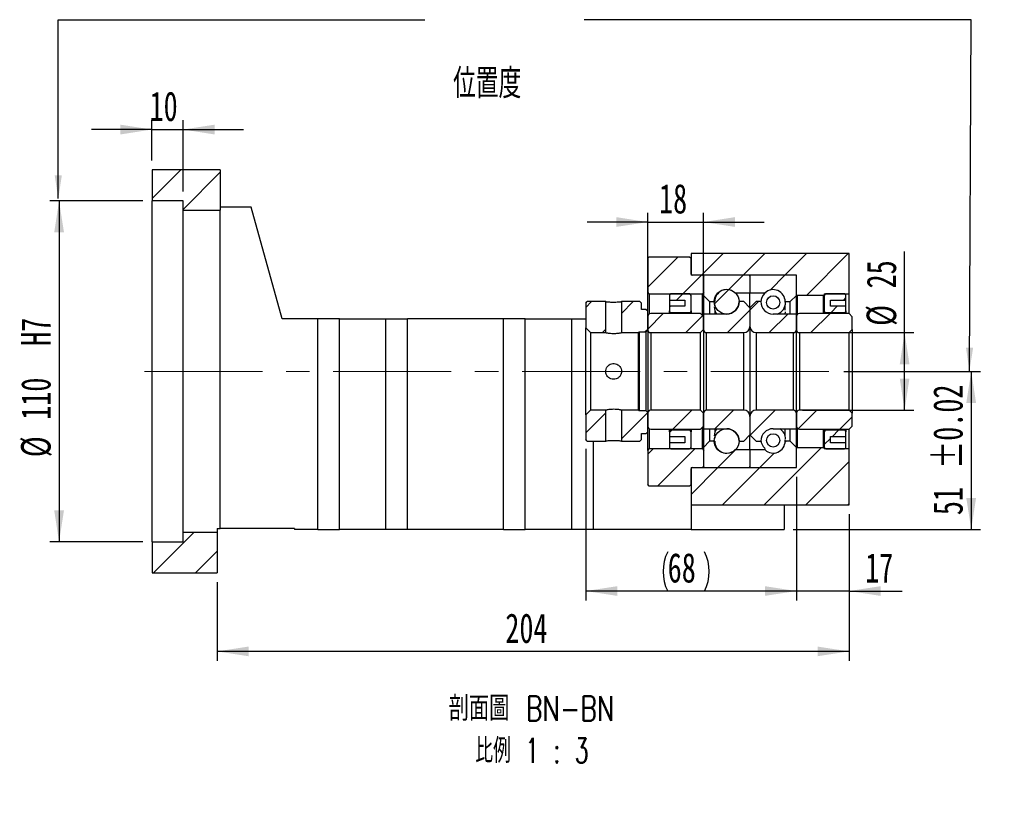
# Model space of a CAD drawing. Header units: millimetres. Extents: x 30 to 286, y 8 to 200.
# Tile 4 of 5: x 180 to 286, y 8 to 92. Entities that reach past the tile are written whole.
import ezdxf

# ---------------------------------------------------------------- set-up
doc = ezdxf.new("R2010")
doc.units = ezdxf.units.MM
doc.linetypes.add('CENTERX2', pattern=[20.32, 12.7, -2.54, 2.54, -2.54])
doc.layers.add('圖層0', color=7, linetype='Continuous')
doc.styles.add('SLDTEXTSTYLE0', font='TXT', dxfattribs={"width": 0.7})
doc.styles.add('SLDTEXTSTYLE4', font='TXT', dxfattribs={"width": 0.7, "bigfont": 'bigfont'})
doc.styles.add('SLDTEXTSTYLE5', font='TXT', dxfattribs={"width": 0.75, "bigfont": 'bigfont'})
doc.styles.add('SLDTEXTSTYLE6', font='TXT', dxfattribs={"width": 0.65625, "bigfont": 'bigfont'})
doc.dimstyles.new('SLDDIMSTYLE3', dxfattribs={"dimtxt": 3.389974, "dimasz": 2.5, "dimexe": 0, "dimexo": 0.0625, "dimgap": 0.847493, "dimtad": 1, "dimlfac": 3, "dimrnd": 1e-09, "dimzin": 12, "dimdsep": 46, "dimtxsty": 'SLDTEXTSTYLE0', "dimsah": 1, "dimcen": 0.09, "dimadec": 0, "dimazin": 3, "dimtfac": 1, "dimtofl": 0, "dimtmove": 0, "dimatfit": 3, "dimfxl": 0, "dimfrac": 2, "dimtolj": 1, "dimtzin": 12, "dimarcsym": 0})
doc.dimstyles.new('SLDDIMSTYLE5', dxfattribs={"dimtxt": 3.389974, "dimasz": 2.5, "dimexe": 0, "dimexo": 0.0625, "dimgap": 0.847493, "dimtad": 1, "dimdec": 1, "dimlfac": 3, "dimrnd": 1e-09, "dimzin": 12, "dimdsep": 46, "dimtxsty": 'SLDTEXTSTYLE0', "dimsah": 1, "dimcen": 0.09, "dimadec": 0, "dimazin": 3, "dimtfac": 1, "dimtdec": 1, "dimtofl": 0, "dimtmove": 0, "dimatfit": 3, "dimfxl": 0, "dimfrac": 2, "dimtolj": 1, "dimtzin": 12, "dimarcsym": 0})
doc.dimstyles.new('SLDDIMSTYLE6', dxfattribs={"dimtxt": 3.389974, "dimasz": 2.5, "dimexe": 0, "dimexo": 0.0625, "dimgap": 0.847493, "dimtad": 1, "dimlfac": 3, "dimrnd": 1e-09, "dimzin": 12, "dimdsep": 46, "dimtxsty": 'SLDTEXTSTYLE0', "dimsah": 1, "dimcen": 0.09, "dimadec": 0, "dimazin": 3, "dimtfac": 1, "dimtmove": 0, "dimatfit": 0, "dimfxl": 0, "dimfrac": 2, "dimtolj": 1, "dimtzin": 12, "dimarcsym": 0})
doc.dimstyles.new('SLDDIMSTYLE7', dxfattribs={"dimtxt": 3.389974, "dimasz": 2.5, "dimexe": 0, "dimexo": 0.0625, "dimgap": 0.847493, "dimtad": 1, "dimlfac": 3, "dimrnd": 1e-09, "dimzin": 12, "dimdsep": 46, "dimtxsty": 'SLDTEXTSTYLE0', "dimsah": 1, "dimcen": 0.09, "dimadec": 0, "dimazin": 3, "dimtol": 1, "dimtp": 0.02, "dimtm": 0.02, "dimtfac": 1, "dimtofl": 0, "dimtmove": 0, "dimatfit": 3, "dimfxl": 0, "dimfrac": 2, "dimtolj": 1, "dimarcsym": 0})

# ---------------------------------------------------------------- blocks, each defined once
blk = doc.blocks.new('_D_12')
at = {"layer": '圖層0', "color": 7}
for p, q in [((193.15, 72.68), (183.15, 72.68)), ((184.15, 72.68), (184.15, 36.01)), ((193.15, 36.01), (183.15, 36.01))]:
    blk.add_line(p, q, dxfattribs=at)
for points in [[(184.15, 72.68), (183.63, 69.29), (184.68, 69.29)], [(184.15, 36.01), (184.68, 39.4), (183.63, 39.4)]]:
    blk.add_solid(points, dxfattribs=at)
at = {"layer": '圖層0', "color": 7, "char_height": 3.175, "attachment_point": 1, "rotation": 90, "style": 'SLDTEXTSTYLE0'}
for s, insert in [('H7', (180.06, 57.09)), ('110', (180.06, 49.14)), ('%%c', (180.06, 45.12))]:
    blk.add_mtext(s, dxfattribs=dict(at, insert=insert))
blk = doc.blocks.new('_D_13')
at = {"layer": '圖層0', "color": 7}
for p, q in [((194.15, 77.01), (194.15, 81.35)), ((197.49, 73.68), (197.49, 81.35)), ((194.15, 80.35), (187.64, 80.35)), ((194.15, 80.35), (197.49, 80.35)), ((197.49, 80.35), (204.01, 80.35))]:
    blk.add_line(p, q, dxfattribs=at)
for points in [[(194.15, 80.35), (190.76, 80.87), (190.76, 79.82)], [(197.49, 80.35), (200.88, 79.82), (200.88, 80.87)]]:
    blk.add_solid(points, dxfattribs=at)
at = {"layer": '圖層0', "color": 7, "insert": (193.89, 84.44), "char_height": 3.175, "attachment_point": 1, "style": 'SLDTEXTSTYLE0'}
blk.add_mtext('10', dxfattribs=at)
blk = doc.blocks.new('_D_14')
at = {"layer": '圖層0', "color": 7}
for p, q in [((268.61, 54.35), (283.3, 54.35)), ((282.3, 54.35), (282.3, 37.35)), ((263.15, 37.35), (283.3, 37.35))]:
    blk.add_line(p, q, dxfattribs=at)
for points in [[(282.3, 54.35), (281.77, 50.96), (282.82, 50.96)], [(282.3, 37.35), (282.82, 40.74), (281.77, 40.74)]]:
    blk.add_solid(points, dxfattribs=at)
at = {"layer": '圖層0', "color": 7, "char_height": 3.175, "attachment_point": 1, "rotation": 90, "style": 'SLDTEXTSTYLE0'}
for s, insert in [('±0.02', (278.2, 43.86)), ('51', (278.2, 38.89))]:
    blk.add_mtext(s, dxfattribs=dict(at, insert=insert))
blk = doc.blocks.new('_D_15')
at = {"layer": '圖層0', "color": 7}
for p, q in [((263.49, 43.01), (263.49, 29.73)), ((269.15, 39.01), (269.15, 29.73)), ((263.49, 30.73), (256.97, 30.73)), ((269.15, 30.73), (263.49, 30.73)), ((269.15, 30.73), (274.86, 30.73))]:
    blk.add_line(p, q, dxfattribs=at)
for points in [[(263.49, 30.73), (260.1, 31.25), (260.1, 30.21)], [(269.15, 30.73), (272.54, 30.21), (272.54, 31.25)]]:
    blk.add_solid(points, dxfattribs=at)
at = {"layer": '圖層0', "color": 7, "insert": (270.89, 34.82), "char_height": 3.175, "attachment_point": 1, "style": 'SLDTEXTSTYLE0'}
blk.add_mtext('17', dxfattribs=at)
blk = doc.blocks.new('_D_16')
at = {"layer": '圖層0', "color": 7}
for p, q in [((269.15, 39.01), (269.15, 23.24)), ((201.15, 31.68), (201.15, 23.24)), ((269.15, 24.24), (201.15, 24.24))]:
    blk.add_line(p, q, dxfattribs=at)
for points in [[(201.15, 24.24), (204.54, 23.72), (204.54, 24.76)], [(269.15, 24.24), (265.76, 24.76), (265.76, 23.72)]]:
    blk.add_solid(points, dxfattribs=at)
at = {"layer": '圖層0', "color": 7, "insert": (232.17, 28.33), "char_height": 3.175, "attachment_point": 1, "style": 'SLDTEXTSTYLE0'}
blk.add_mtext('204', dxfattribs=at)
blk = doc.blocks.new('_D_17')
at = {"layer": '圖層0', "color": 7}
for p, q in [((247.49, 61.23), (247.49, 71.4)), ((253.49, 61.23), (253.49, 71.4)), ((247.49, 70.4), (240.97, 70.4)), ((247.49, 70.4), (253.49, 70.4)), ((253.49, 70.4), (260.01, 70.4))]:
    blk.add_line(p, q, dxfattribs=at)
for points in [[(247.49, 70.4), (244.1, 70.93), (244.1, 69.88)], [(253.49, 70.4), (256.88, 69.88), (256.88, 70.93)]]:
    blk.add_solid(points, dxfattribs=at)
at = {"layer": '圖層0', "color": 7, "insert": (248.71, 74.5), "char_height": 3.175, "attachment_point": 1, "style": 'SLDTEXTSTYLE0'}
blk.add_mtext('18', dxfattribs=at)
blk = doc.blocks.new('_D_18')
at = {"layer": '圖層0', "color": 7}
for p, q in [((275.13, 58.51), (275.13, 67.24)), ((264.15, 58.51), (276.13, 58.51)), ((275.13, 50.18), (275.13, 58.51)), ((264.15, 50.18), (276.13, 50.18))]:
    blk.add_line(p, q, dxfattribs=at)
for points in [[(275.13, 58.51), (274.61, 55.12), (275.65, 55.12)], [(275.13, 50.18), (275.65, 53.57), (274.61, 53.57)]]:
    blk.add_solid(points, dxfattribs=at)
at = {"layer": '圖層0', "color": 7, "char_height": 3.175, "attachment_point": 1, "rotation": 90, "style": 'SLDTEXTSTYLE0'}
for s, insert in [('25', (271.04, 63.26)), ('%%c', (271.04, 59.24))]:
    blk.add_mtext(s, dxfattribs=dict(at, insert=insert))
blk = doc.blocks.new('_D_19')
at = {"layer": '圖層0', "color": 7}
for p, q in [((240.82, 46.01), (240.82, 29.73)), ((263.49, 43.01), (263.49, 29.73)), ((263.49, 30.73), (240.82, 30.73))]:
    blk.add_line(p, q, dxfattribs=at)
for centre, start, end in [((253.87, 32.84), 153.4349, 206.5651), ((249.38, 32.84), 333.4349, 26.5651)]:
    blk.add_arc(centre, 4.73, start, end, dxfattribs=at)
for points in [[(240.82, 30.73), (244.21, 30.21), (244.21, 31.25)], [(263.49, 30.73), (260.1, 31.25), (260.1, 30.21)]]:
    blk.add_solid(points, dxfattribs=at)
at = {"layer": '圖層0', "color": 7, "insert": (249.64, 34.82), "char_height": 3.175, "attachment_point": 1, "style": 'SLDTEXTSTYLE0'}
blk.add_mtext('68', dxfattribs=at)
blk = doc.blocks.new('SW_NOTE_4')
at = {"layer": '圖層0', "color": 0, "char_height": 2.6458, "attachment_point": 2}
for s, insert, style in [('\\M+19655\\M+196CA\\M+19AA4 BN-BN', (10.83, 3.41), 'SLDTEXTSTYLE5'), ('\\M+194E4\\M+197E1 1 : 3', (10.88, -1.12), 'SLDTEXTSTYLE6')]:
    blk.add_mtext(s, dxfattribs=dict(at, insert=insert, style=style))

msp = doc.modelspace()

# ---------------------------------------------------------------- hatches: boundary and pattern name
at = {"linetype": 'Continuous', "lineweight": 18}
h = msp.add_hatch(dxfattribs=at)
h.set_pattern_fill('ANSI31', style=0)
edge = h.paths.add_edge_path(flags=0)
edge.add_line((258.3877, 64.6787), (253.5877, 64.6787))
edge.add_arc((253.5877, 64.5787), 0.1, 90, 180)
edge.add_line((253.4877, 64.5787), (253.4877, 62.512))
edge.add_line((253.4877, 62.512), (254.1544, 61.8454))
edge.add_line((254.1544, 61.8454), (254.6961, 61.8454))
edge.add_arc((255.9877, 61.8454), 1.2917, 47.348118, 180, ccw=False)
edge.add_line((256.8629, 62.7954), (258.4877, 62.7954))
edge.add_line((258.4877, 62.7954), (258.4877, 64.5787))
edge.add_arc((258.3877, 64.5787), 0.1, 0, 90)
h = msp.add_hatch(dxfattribs=at)
h.set_pattern_fill('ANSI31', style=0)
edge = h.paths.add_edge_path(flags=0)
edge.add_line((263.4877, 62.512), (263.4877, 64.5787))
edge.add_arc((263.3877, 64.5787), 0.1, 0, 90)
edge.add_line((263.3877, 64.6787), (258.5877, 64.6787))
edge.add_arc((258.5877, 64.5787), 0.1, 90, 180)
edge.add_line((258.4877, 64.5787), (258.4877, 62.7954))
edge.add_line((258.4877, 62.7954), (260.1126, 62.7954))
edge.add_arc((260.9877, 61.8454), 1.2917, 0, 132.651882, ccw=False)
edge.add_line((262.2794, 61.8454), (262.8211, 61.8454))
edge.add_line((262.8211, 61.8454), (263.4877, 62.512))
h = msp.add_hatch(dxfattribs=at)
h.set_pattern_fill('ANSI31', style=0)
edge = h.paths.add_edge_path(flags=0)
edge.add_arc((255.9877, 61.8453), 1.3329, 0, 360)
h = msp.add_hatch(dxfattribs=at)
h.set_pattern_fill('ANSI31', style=0)
h.paths.add_polyline_path([(240.9877, 61.8454), (240.8211, 61.6787), (240.8211, 59.0121), (241.3211, 58.5121), (242.9711, 58.5121), (242.9711, 61.8454)], flags=0)
h = msp.add_hatch(dxfattribs=at)
h.set_pattern_fill('ANSI31', style=0)
h.paths.add_polyline_path([(247.4877, 60.8454), (247.3211, 61.0121), (246.8211, 61.0121), (246.8211, 61.6787), (246.6544, 61.8454), (244.6711, 61.8454), (244.6711, 58.5121), (246.4877, 58.5121), (246.5711, 58.5954), (247.3211, 58.5954), (247.4877, 58.7621)], flags=0)
h = msp.add_hatch(dxfattribs=at)
h.set_pattern_fill('ANSI31', style=0)
edge = h.paths.add_edge_path(flags=0)
edge.add_line((258.4877, 59.1787), (258.4877, 61.1787))
edge.add_line((258.4877, 61.1787), (257.8211, 61.8454))
edge.add_line((257.8211, 61.8454), (257.3211, 61.8454))
edge.add_arc((255.9877, 61.8454), 1.3333, 270, 360, ccw=False)
edge.add_line((255.9877, 60.5121), (253.4877, 60.5121))
edge.add_line((253.4877, 60.5121), (253.4877, 58.8454))
edge.add_arc((253.8211, 58.8454), 0.3333, 180, 270)
edge.add_line((253.8211, 58.5121), (257.8211, 58.5121))
edge.add_arc((257.8211, 59.1787), 0.6667, 270, 360)
h = msp.add_hatch(dxfattribs=at)
h.set_pattern_fill('ANSI31', style=0)
edge = h.paths.add_edge_path(flags=0)
edge.add_line((259.6544, 61.8454), (259.1544, 61.8454))
edge.add_line((259.1544, 61.8454), (258.4877, 61.1787))
edge.add_line((258.4877, 61.1787), (258.4877, 59.1787))
edge.add_arc((259.1544, 59.1787), 0.6667, 180, 270)
edge.add_line((259.1544, 58.5121), (263.1544, 58.5121))
edge.add_arc((263.1544, 58.8454), 0.3333, 270, 360)
edge.add_line((263.4877, 58.8454), (263.4877, 60.5121))
edge.add_line((263.4877, 60.5121), (260.9877, 60.5121))
edge.add_arc((260.9877, 61.8454), 1.3333, 180, 270, ccw=False)
h = msp.add_hatch(dxfattribs=at)
h.set_pattern_fill('ANSI31', style=0)
edge = h.paths.add_edge_path(flags=0)
edge.add_arc((260.9877, 61.7606), 0.7165, 0, 360)
h = msp.add_hatch(dxfattribs=at)
h.set_pattern_fill('ANSI31', style=0)
edge = h.paths.add_edge_path(flags=0)
edge.add_line((269.1544, 58.5121), (269.4877, 58.8454))
edge.add_line((269.4877, 58.8454), (269.4877, 60.2287))
edge.add_line((269.4877, 60.2287), (269.1544, 60.5621))
edge.add_line((269.1544, 60.5621), (263.8211, 60.5621))
edge.add_arc((263.8211, 60.2287), 0.3333, 90, 180)
edge.add_line((263.4877, 60.2287), (263.4877, 58.8454))
edge.add_arc((263.8211, 58.8454), 0.3333, 180, 270)
edge.add_line((263.8211, 58.5121), (269.1544, 58.5121))
h = msp.add_hatch(dxfattribs=at)
h.set_pattern_fill('ANSI31', style=0)
h.paths.add_polyline_path([(240.8211, 47.0121), (240.9877, 46.8454), (242.9711, 46.8454), (242.9711, 50.1787), (241.3211, 50.1787), (240.8211, 49.6787)], flags=0)
h = msp.add_hatch(dxfattribs=at)
h.set_pattern_fill('ANSI31', style=0)
h.paths.add_polyline_path([(246.6544, 46.8454), (246.8211, 47.0121), (246.8211, 47.6787), (247.3211, 47.6787), (247.4877, 47.8454), (247.4877, 49.9287), (247.3211, 50.0954), (246.5711, 50.0954), (246.4877, 50.1787), (244.6711, 50.1787), (244.6711, 46.8454)], flags=0)
h = msp.add_hatch(dxfattribs=at)
h.set_pattern_fill('ANSI31', style=0)
edge = h.paths.add_edge_path(flags=0)
edge.add_line((257.3211, 46.8454), (257.8211, 46.8454))
edge.add_line((257.8211, 46.8454), (258.4877, 47.5121))
edge.add_line((258.4877, 47.5121), (258.4877, 49.5121))
edge.add_arc((257.8211, 49.5121), 0.6667, 360, 450)
edge.add_line((257.8211, 50.1787), (253.8211, 50.1787))
edge.add_arc((253.8211, 49.8454), 0.3333, 90, 180)
edge.add_line((253.4877, 49.8454), (253.4877, 48.1787))
edge.add_line((253.4877, 48.1787), (255.9877, 48.1787))
edge.add_arc((255.9877, 46.8454), 1.3333, 0, 90, ccw=False)
h = msp.add_hatch(dxfattribs=at)
h.set_pattern_fill('ANSI31', style=0)
edge = h.paths.add_edge_path(flags=0)
edge.add_line((258.4877, 49.5121), (258.4877, 47.5121))
edge.add_line((258.4877, 47.5121), (259.1544, 46.8454))
edge.add_line((259.1544, 46.8454), (259.6544, 46.8454))
edge.add_arc((260.9877, 46.8454), 1.3333, 90, 180, ccw=False)
edge.add_line((260.9877, 48.1787), (263.4877, 48.1787))
edge.add_line((263.4877, 48.1787), (263.4877, 49.8454))
edge.add_arc((263.1544, 49.8454), 0.3333, 0, 90)
edge.add_line((263.1544, 50.1787), (259.1544, 50.1787))
edge.add_arc((259.1544, 49.5121), 0.6667, 90, 180)
h = msp.add_hatch(dxfattribs=at)
h.set_pattern_fill('ANSI31', style=0)
edge = h.paths.add_edge_path(flags=0)
edge.add_line((269.4877, 49.8454), (269.1544, 50.1787))
edge.add_line((269.1544, 50.1787), (263.8211, 50.1787))
edge.add_arc((263.8211, 49.8454), 0.3333, 90, 180)
edge.add_line((263.4877, 49.8454), (263.4877, 48.4621))
edge.add_arc((263.8211, 48.462), 0.3333, 180, 270)
edge.add_line((263.8211, 48.1287), (269.1544, 48.1287))
edge.add_line((269.1544, 48.1287), (269.4877, 48.462))
edge.add_line((269.4877, 48.462), (269.4877, 49.8454))
h = msp.add_hatch(dxfattribs=at)
h.set_pattern_fill('ANSI31', style=0)
edge = h.paths.add_edge_path(flags=0)
edge.add_arc((255.9877, 46.8455), 1.3329, 0, 360)
h = msp.add_hatch(dxfattribs=at)
h.set_pattern_fill('ANSI31', style=0)
edge = h.paths.add_edge_path(flags=0)
edge.add_line((253.4877, 46.1787), (253.4877, 44.1121))
edge.add_arc((253.5877, 44.1121), 0.1, 180, 270)
edge.add_line((253.5877, 44.0121), (258.3877, 44.0121))
edge.add_arc((258.3877, 44.1121), 0.1, 270, 360)
edge.add_line((258.4877, 44.1121), (258.4877, 45.8954))
edge.add_line((258.4877, 45.8954), (256.8629, 45.8954))
edge.add_arc((255.9877, 46.8454), 1.2917, 180, 312.651882, ccw=False)
edge.add_line((254.6961, 46.8454), (254.1544, 46.8454))
edge.add_line((254.1544, 46.8454), (253.4877, 46.1787))
h = msp.add_hatch(dxfattribs=at)
h.set_pattern_fill('ANSI31', style=0)
edge = h.paths.add_edge_path(flags=0)
edge.add_line((258.5877, 44.0121), (263.3877, 44.0121))
edge.add_arc((263.3877, 44.1121), 0.1, 270, 360)
edge.add_line((263.4877, 44.1121), (263.4877, 46.1787))
edge.add_line((263.4877, 46.1787), (262.8211, 46.8454))
edge.add_line((262.8211, 46.8454), (262.2794, 46.8454))
edge.add_arc((260.9877, 46.8454), 1.2917, 227.348118, 360, ccw=False)
edge.add_line((260.1126, 45.8954), (258.4877, 45.8954))
edge.add_line((258.4877, 45.8954), (258.4877, 44.1121))
edge.add_arc((258.5877, 44.1121), 0.1, 180, 270)
h = msp.add_hatch(dxfattribs=at)
h.set_pattern_fill('ANSI31', style=0)
edge = h.paths.add_edge_path(flags=0)
edge.add_arc((260.9877, 46.9302), 0.7165, 0, 360)
at = {"layer": '圖層0', "linetype": 'Continuous', "lineweight": 18}
h = msp.add_hatch(dxfattribs=at)
h.set_pattern_fill('ANSI31', color=256, style=0)
h.paths.add_polyline_path([(201.4877, 71.6787), (201.4877, 76.012), (194.1544, 76.012), (194.1544, 72.6787), (197.4877, 72.6787), (197.4877, 71.6787)], flags=0)
h = msp.add_hatch(dxfattribs=at)
h.set_pattern_fill('ANSI31', color=256, style=0)
h.paths.add_polyline_path([(263.4877, 64.6787), (263.4877, 62.5787), (263.5544, 62.512), (266.4211, 62.512), (266.4877, 62.5787), (266.4877, 62.6787), (269.1544, 62.6787), (269.1544, 67.012), (252.1544, 67.012), (252.1544, 64.6787)], flags=0)
h = msp.add_hatch(dxfattribs=at)
h.set_pattern_fill('ANSI31', color=256, style=0)
edge = h.paths.add_edge_path(flags=0)
edge.add_line((247.4877, 62.8454), (247.6544, 62.6787))
edge.add_line((247.6544, 62.6787), (253.3711, 62.6787))
edge.add_line((253.3711, 62.6787), (253.5377, 62.8454))
edge.add_line((253.5377, 62.8454), (253.5377, 64.5121))
edge.add_line((253.5377, 64.5121), (253.3711, 64.6787))
edge.add_line((253.3711, 64.6787), (252.2877, 64.6787))
edge.add_arc((252.2877, 64.812), 0.1333, 180, 270, ccw=False)
edge.add_line((252.1544, 64.812), (252.1544, 66.5121))
edge.add_line((252.1544, 66.5121), (251.9877, 66.6787))
edge.add_line((251.9877, 66.6787), (247.6544, 66.6787))
edge.add_line((247.6544, 66.6787), (247.4877, 66.5121))
edge.add_line((247.4877, 66.5121), (247.4877, 62.8454))
h = msp.add_hatch(dxfattribs=at)
h.set_pattern_fill('ANSI31', color=256, style=0)
edge = h.paths.add_edge_path(flags=0)
edge.add_line((251.4877, 62.0121), (251.4877, 61.3454))
edge.add_line((251.4877, 61.3454), (249.8211, 61.3454))
edge.add_line((249.8211, 61.3454), (249.8211, 60.8454))
edge.add_arc((249.9877, 60.8454), 0.1667, 180, 270)
edge.add_line((249.9877, 60.6787), (251.9877, 60.6787))
edge.add_arc((251.9877, 60.8454), 0.1667, 270, 360)
edge.add_line((252.1544, 60.8454), (252.1544, 62.512))
edge.add_arc((251.9877, 62.512), 0.1667, 0, 90)
edge.add_line((251.9877, 62.6787), (249.9877, 62.6787))
edge.add_arc((249.9877, 62.512), 0.1667, 90, 180)
edge.add_line((249.8211, 62.512), (249.8211, 62.0121))
edge.add_line((249.8211, 62.0121), (251.4877, 62.0121))
h = msp.add_hatch(dxfattribs=at)
h.set_pattern_fill('ANSI31', color=256, style=0)
edge = h.paths.add_edge_path(flags=0)
edge.add_line((268.8211, 60.8454), (268.8211, 61.3454))
edge.add_line((268.8211, 61.3454), (267.1544, 61.3454))
edge.add_line((267.1544, 61.3454), (267.1544, 62.0121))
edge.add_line((267.1544, 62.0121), (268.8211, 62.0121))
edge.add_line((268.8211, 62.0121), (268.8211, 62.512))
edge.add_arc((268.6544, 62.512), 0.1667, 0, 90)
edge.add_line((268.6544, 62.6787), (266.6544, 62.6787))
edge.add_arc((266.6544, 62.512), 0.1667, 90, 180)
edge.add_line((266.4877, 62.512), (266.4877, 60.8454))
edge.add_arc((266.6544, 60.8454), 0.1667, 180, 270)
edge.add_line((266.6544, 60.6787), (268.6544, 60.6787))
edge.add_arc((268.6544, 60.8454), 0.1667, 270, 360)
h = msp.add_hatch(dxfattribs=at)
h.set_pattern_fill('ANSI31', color=256, style=0)
edge = h.paths.add_edge_path(flags=0)
edge.add_line((253.1544, 58.5121), (253.4877, 58.8454))
edge.add_line((253.4877, 58.8454), (253.4877, 60.2287))
edge.add_line((253.4877, 60.2287), (253.1544, 60.5621))
edge.add_line((253.1544, 60.5621), (247.8211, 60.5621))
edge.add_arc((247.8211, 60.2287), 0.3333, 90, 180)
edge.add_line((247.4877, 60.2287), (247.4877, 58.8454))
edge.add_arc((247.8211, 58.8454), 0.3333, 180, 270)
edge.add_line((247.8211, 58.5121), (253.1544, 58.5121))
h = msp.add_hatch(dxfattribs=at)
h.set_pattern_fill('ANSI31', color=256, style=0)
edge = h.paths.add_edge_path(flags=0)
edge.add_line((253.4877, 49.8454), (253.1544, 50.1787))
edge.add_line((253.1544, 50.1787), (247.8211, 50.1787))
edge.add_arc((247.8211, 49.8454), 0.3333, 90, 180)
edge.add_line((247.4877, 49.8454), (247.4877, 48.462))
edge.add_arc((247.8211, 48.462), 0.3333, 180, 270)
edge.add_line((247.8211, 48.1287), (253.1544, 48.1287))
edge.add_line((253.1544, 48.1287), (253.4877, 48.462))
edge.add_line((253.4877, 48.462), (253.4877, 49.8454))
h = msp.add_hatch(dxfattribs=at)
h.set_pattern_fill('ANSI31', color=256, style=0)
edge = h.paths.add_edge_path(flags=0)
edge.add_line((249.8211, 47.8454), (249.8211, 47.3454))
edge.add_line((249.8211, 47.3454), (251.4877, 47.3454))
edge.add_line((251.4877, 47.3454), (251.4877, 46.6787))
edge.add_line((251.4877, 46.6787), (249.8211, 46.6787))
edge.add_line((249.8211, 46.6787), (249.8211, 46.1787))
edge.add_arc((249.9877, 46.1787), 0.1667, 180, 270)
edge.add_line((249.9877, 46.0121), (251.9877, 46.0121))
edge.add_arc((251.9877, 46.1787), 0.1667, 270, 360)
edge.add_line((252.1544, 46.1787), (252.1544, 47.8454))
edge.add_arc((251.9877, 47.8454), 0.1667, 360, 450)
edge.add_line((251.9877, 48.0121), (249.9877, 48.0121))
edge.add_arc((249.9877, 47.8454), 0.1667, 90, 180)
h = msp.add_hatch(dxfattribs=at)
h.set_pattern_fill('ANSI31', color=256, style=0)
edge = h.paths.add_edge_path(flags=0)
edge.add_line((267.1544, 46.6787), (267.1544, 47.3454))
edge.add_line((267.1544, 47.3454), (268.8211, 47.3454))
edge.add_line((268.8211, 47.3454), (268.8211, 47.8454))
edge.add_arc((268.6544, 47.8454), 0.1667, 0, 90)
edge.add_line((268.6544, 48.0121), (266.6544, 48.0121))
edge.add_arc((266.6544, 47.8454), 0.1667, 90, 180)
edge.add_line((266.4877, 47.8454), (266.4877, 46.1787))
edge.add_arc((266.6544, 46.1787), 0.1667, 180, 270)
edge.add_line((266.6544, 46.0121), (268.6544, 46.0121))
edge.add_arc((268.6544, 46.1787), 0.1667, 270, 360)
edge.add_line((268.8211, 46.1787), (268.8211, 46.6787))
edge.add_line((268.8211, 46.6787), (267.1544, 46.6787))
h = msp.add_hatch(dxfattribs=at)
h.set_pattern_fill('ANSI31', color=256, style=0)
edge = h.paths.add_edge_path(flags=0)
edge.add_line((247.6544, 46.0121), (247.4877, 45.8454))
edge.add_line((247.4877, 45.8454), (247.4877, 42.1787))
edge.add_line((247.4877, 42.1787), (247.6544, 42.0121))
edge.add_line((247.6544, 42.0121), (251.9877, 42.0121))
edge.add_line((251.9877, 42.0121), (252.1544, 42.1787))
edge.add_line((252.1544, 42.1787), (252.1544, 43.8787))
edge.add_arc((252.2877, 43.8787), 0.1333, 90, 180, ccw=False)
edge.add_line((252.2877, 44.0121), (253.3711, 44.0121))
edge.add_line((253.3711, 44.0121), (253.5377, 44.1787))
edge.add_line((253.5377, 44.1787), (253.5377, 45.8454))
edge.add_line((253.5377, 45.8454), (253.3711, 46.0121))
edge.add_line((253.3711, 46.0121), (247.6544, 46.0121))
h = msp.add_hatch(dxfattribs=at)
h.set_pattern_fill('ANSI31', color=256, style=0)
h.paths.add_polyline_path([(263.4877, 46.112), (263.4877, 44.0121), (252.1544, 44.0121), (252.1544, 40.012), (269.1544, 40.012), (269.1544, 46.0121), (266.4877, 46.0121), (266.4877, 46.112), (266.4211, 46.1787), (263.5544, 46.1787)], flags=0)
h = msp.add_hatch(dxfattribs=at)
h.set_pattern_fill('ANSI31', color=256, style=0)
h.paths.add_polyline_path([(201.1544, 32.6787), (201.1544, 37.012), (197.4877, 37.012), (197.4877, 36.0121), (194.1544, 36.0121), (194.1544, 32.6787)], flags=0)

# ---------------------------------------------------------------- linework, layer by layer
at = {"color": 7, "linetype": 'Continuous', "lineweight": 25}
for p, q in [((194.1544, 76.012), (194.1544, 72.6787)), ((201.4877, 76.012), (194.1544, 76.012)), ((201.4877, 76.012), (201.4877, 71.6787)), ((197.4877, 72.6787), (194.1544, 72.6787)), ((194.1544, 36.0121), (194.1544, 72.6787)), ((197.4877, 71.6787), (197.4877, 72.6787)), ((197.4877, 71.6787), (201.4877, 71.6787)), ((197.4877, 37.012), (197.4877, 71.6787)), ((204.8211, 72.012), (201.4877, 72.012)), ((201.4877, 37.4454), (201.4877, 71.6787)), ((208.1544, 60.0121), (204.8211, 72.012)), ((252.1544, 67.012), (252.1544, 64.6787)), ((269.1544, 67.012), (252.1544, 67.012)), ((269.1544, 62.6787), (269.1544, 67.012)), ((247.4877, 66.5121), (247.6544, 66.6787)), ((247.4877, 66.5121), (247.4877, 62.8454)), ((247.6544, 66.6787), (251.9877, 66.6787)), ((251.9877, 66.6787), (252.1544, 66.5121)), ((252.1544, 64.812), (252.1544, 66.5121)), ((263.4877, 64.6787), (252.1544, 64.6787)), ((253.3711, 64.6787), (252.2877, 64.6787)), ((253.3711, 64.6787), (253.5377, 64.5121)), ((258.3877, 64.6787), (253.5877, 64.6787)), ((263.3877, 64.6787), (258.5877, 64.6787)), ((263.4877, 62.5787), (263.4877, 64.6787)), ((253.4877, 64.5787), (253.4877, 62.512)), ((253.5377, 62.8454), (253.5377, 64.5121)), ((258.4877, 64.5787), (258.4877, 62.7954)), ((263.4877, 62.512), (263.4877, 64.5787)), ((247.6544, 62.6787), (247.4877, 62.8454)), ((247.4877, 60.8454), (247.4877, 62.8454)), ((247.6544, 62.6787), (253.3711, 62.6787)), ((247.6544, 62.6787), (247.6544, 60.5174)), ((249.8211, 62.512), (249.8211, 62.0121)), ((251.9877, 62.6787), (249.9877, 62.6787)), ((252.1544, 60.8454), (252.1544, 62.512)), ((253.5377, 62.8454), (253.3711, 62.6787)), ((253.3711, 60.3454), (253.3711, 62.6787)), ((253.4877, 62.512), (254.1544, 61.8454)), ((253.4877, 62.512), (253.4877, 60.5121)), ((256.8629, 62.7954), (258.4877, 62.7954)), ((258.4877, 62.7954), (260.1126, 62.7954)), ((258.4877, 61.1787), (258.4877, 62.7954)), ((260.1126, 62.7453), (260.1126, 62.7954)), ((262.8211, 61.8454), (263.4877, 62.512)), ((263.5544, 62.512), (263.4877, 62.5787)), ((263.4877, 60.5121), (263.4877, 62.512)), ((266.4211, 62.512), (263.5544, 62.512)), ((263.5544, 62.512), (263.5544, 60.4287)), ((266.4877, 62.5787), (266.4211, 62.512)), ((266.4211, 60.5621), (266.4211, 62.512)), ((266.4877, 62.6787), (269.1544, 62.6787)), ((266.4877, 62.6787), (266.4877, 62.5787)), ((266.4877, 62.5787), (266.4877, 62.512)), ((266.4877, 62.512), (266.4877, 60.8454)), ((268.6544, 62.6787), (266.6544, 62.6787)), ((268.8211, 62.0121), (268.8211, 62.512)), ((269.1544, 60.5621), (269.1544, 62.6787)), ((240.8211, 61.6787), (240.9877, 61.8454)), ((240.8211, 61.6787), (240.8211, 59.0121)), ((242.9711, 61.8454), (240.9877, 61.8454)), ((242.9711, 58.5121), (242.9711, 61.8454)), ((244.6711, 61.8454), (244.6711, 58.5121)), ((246.6544, 61.8454), (244.6711, 61.8454)), ((246.6544, 61.8454), (246.8211, 61.6787)), ((246.8211, 61.0121), (246.8211, 61.6787)), ((249.8211, 62.0121), (251.4877, 62.0121)), ((249.8211, 62.0121), (249.8211, 61.3454)), ((251.4877, 62.0121), (251.4877, 61.3454)), ((254.1544, 61.8454), (254.1544, 60.5121)), ((254.1544, 61.8454), (254.6961, 61.8454)), ((254.6961, 61.5164), (254.6961, 61.406)), ((257.8211, 61.8454), (257.3211, 61.8454)), ((258.4877, 61.1787), (257.8211, 61.8454)), ((259.1544, 61.8454), (258.4877, 61.1787)), ((259.6544, 61.8454), (259.1544, 61.8454)), ((262.2794, 61.803), (262.2794, 61.8454)), ((262.2794, 61.8454), (262.8211, 61.8454)), ((262.8211, 60.5121), (262.8211, 61.8454)), ((267.1544, 62.0121), (268.8211, 62.0121)), ((267.1544, 61.3454), (267.1544, 62.0121)), ((268.8211, 61.3454), (268.8211, 62.0121)), ((247.3211, 61.0121), (246.8211, 61.0121)), ((247.3211, 61.0121), (247.4877, 60.8454)), ((247.4877, 58.7621), (247.4877, 60.8454)), ((253.1544, 60.5621), (247.8211, 60.5621)), ((251.4877, 61.3454), (249.8211, 61.3454)), ((249.8211, 61.3454), (249.8211, 60.8454)), ((249.8211, 60.5621), (249.8211, 60.8454)), ((249.9877, 60.6787), (251.9877, 60.6787)), ((252.1544, 60.8454), (252.1544, 60.5621)), ((253.1544, 60.5621), (253.4877, 60.2287)), ((255.9877, 60.5121), (253.4877, 60.5121)), ((253.4877, 60.5121), (253.4877, 58.8454)), ((254.6961, 60.957), (254.6961, 60.5121)), ((258.4877, 61.1787), (258.4877, 59.1787)), ((263.4877, 60.5121), (260.9877, 60.5121)), ((262.2794, 60.9305), (262.2794, 61.4299)), ((262.2967, 60.5121), (262.3211, 60.7658)), ((263.4877, 58.8454), (263.4877, 60.5121)), ((269.1544, 60.5621), (263.8211, 60.5621)), ((266.4877, 60.5621), (266.4877, 60.8454)), ((266.6544, 60.6787), (268.6544, 60.6787)), ((268.8211, 61.3454), (267.1544, 61.3454)), ((268.8211, 60.8454), (268.8211, 61.3454)), ((268.8211, 60.8454), (268.8211, 60.5621)), ((269.1544, 60.5621), (269.4877, 60.2287)), ((211.9877, 60.0121), (208.1544, 60.0121)), ((211.9877, 37.3454), (211.9877, 60.0121)), ((214.3211, 60.0121), (211.9877, 60.0121)), ((214.3211, 37.3454), (214.3211, 60.0121)), ((214.3211, 60.0121), (219.3211, 60.0121)), ((219.3211, 37.3454), (219.3211, 60.0121)), ((219.3211, 60.0121), (221.6544, 60.0121)), ((221.6544, 37.3454), (221.6544, 60.0121)), ((231.9877, 60.0121), (221.6544, 60.0121)), ((231.9877, 37.3454), (231.9877, 60.0121)), ((234.3211, 60.0121), (231.9877, 60.0121)), ((234.3211, 37.3454), (234.3211, 60.0121)), ((234.3211, 60.0121), (239.3211, 60.0121)), ((239.3211, 37.3454), (239.3211, 60.0121)), ((239.3211, 60.0121), (240.8211, 60.0121)), ((247.4877, 60.2287), (247.4877, 58.8454)), ((253.4877, 58.8454), (253.4877, 60.2287)), ((263.4877, 60.2287), (263.4877, 58.8454)), ((269.4877, 58.8454), (269.4877, 60.2287)), ((241.3211, 58.5121), (240.8211, 59.0121)), ((240.8211, 49.6787), (240.8211, 59.0121)), ((241.3211, 58.5121), (241.3211, 50.1787)), ((241.3211, 58.5121), (242.9711, 58.5121)), ((244.6711, 58.5121), (246.4877, 58.5121)), ((246.5711, 58.5954), (246.4877, 58.5121)), ((246.4877, 50.1787), (246.4877, 58.5121)), ((246.5711, 58.5954), (247.3211, 58.5954)), ((246.5711, 58.5954), (246.5711, 50.0954)), ((247.4877, 58.7621), (247.3211, 58.5954)), ((247.3211, 50.0954), (247.3211, 58.5954)), ((247.4877, 58.7621), (247.4877, 49.9287)), ((247.8211, 58.5121), (247.8211, 50.1787)), ((247.8211, 58.5121), (253.1544, 58.5121)), ((253.4877, 58.8454), (253.1544, 58.5121)), ((253.1544, 50.1787), (253.1544, 58.5121)), ((253.4877, 58.8454), (253.4877, 49.8454)), ((253.8211, 50.1787), (253.8211, 58.5121)), ((253.8211, 58.5121), (257.8211, 58.5121)), ((257.8211, 50.1787), (257.8211, 58.5121)), ((258.4877, 59.1787), (258.4877, 49.5121)), ((259.1544, 58.5121), (259.1544, 50.1787)), ((259.1544, 58.5121), (263.1544, 58.5121)), ((263.1544, 58.5121), (263.1544, 50.1787)), ((263.4877, 49.8454), (263.4877, 58.8454)), ((263.8211, 58.5121), (263.8211, 50.1787)), ((263.8211, 58.5121), (269.1544, 58.5121)), ((269.4877, 58.8454), (269.1544, 58.5121)), ((269.1544, 50.1787), (269.1544, 58.5121)), ((269.4877, 58.8454), (269.4877, 49.8454)), ((240.8211, 49.6787), (241.3211, 50.1787)), ((242.9711, 50.1787), (241.3211, 50.1787)), ((242.9711, 46.8454), (242.9711, 50.1787)), ((246.4877, 50.1787), (244.6711, 50.1787)), ((244.6711, 50.1787), (244.6711, 46.8454)), ((246.4877, 50.1787), (246.5711, 50.0954)), ((247.3211, 50.0954), (246.5711, 50.0954)), ((247.3211, 50.0954), (247.4877, 49.9287)), ((247.4877, 47.8454), (247.4877, 49.9287)), ((247.4877, 49.8454), (247.4877, 48.462)), ((253.1544, 50.1787), (247.8211, 50.1787)), ((253.1544, 50.1787), (253.4877, 49.8454)), ((253.4877, 48.462), (253.4877, 49.8454)), ((253.4877, 49.8454), (253.4877, 48.1787)), ((257.8211, 50.1787), (253.8211, 50.1787)), ((263.1544, 50.1787), (259.1544, 50.1787)), ((263.4877, 49.8454), (263.4877, 48.462)), ((263.4877, 48.1787), (263.4877, 49.8454)), ((269.1544, 50.1787), (263.8211, 50.1787)), ((269.1544, 50.1787), (269.4877, 49.8454)), ((269.4877, 48.462), (269.4877, 49.8454)), ((240.8211, 49.6787), (240.8211, 47.0121)), ((258.4877, 49.5121), (258.4877, 47.5121)), ((246.8211, 47.6787), (247.3211, 47.6787)), ((246.8211, 47.0121), (246.8211, 47.6787)), ((247.4877, 47.8454), (247.3211, 47.6787)), ((247.4877, 45.8454), (247.4877, 47.8454)), ((247.6544, 48.1734), (247.6544, 46.0121)), ((247.8211, 48.1287), (253.1544, 48.1287)), ((249.8211, 47.8454), (249.8211, 48.1287)), ((249.8211, 47.8454), (249.8211, 47.3454)), ((251.9877, 48.0121), (249.9877, 48.0121)), ((252.1544, 48.1287), (252.1544, 47.8454)), ((252.1544, 46.1787), (252.1544, 47.8454)), ((253.4877, 48.462), (253.1544, 48.1287)), ((253.3711, 46.0121), (253.3711, 48.3454)), ((253.4877, 48.1787), (253.4877, 46.1787)), ((253.4877, 48.1787), (255.9877, 48.1787)), ((254.1544, 48.1787), (254.1544, 46.8454)), ((254.6961, 48.1787), (254.6961, 47.7604)), ((260.9877, 48.1787), (263.4877, 48.1787)), ((262.2794, 47.395), (262.2794, 48.1167)), ((262.8211, 46.8454), (262.8211, 48.1787)), ((263.4877, 46.1787), (263.4877, 48.1787)), ((263.5544, 48.2621), (263.5544, 46.1787)), ((263.8211, 48.1287), (269.1544, 48.1287)), ((266.4211, 46.1787), (266.4211, 48.1287)), ((266.4877, 47.8454), (266.4877, 48.1287)), ((266.4877, 47.8454), (266.4877, 46.1787)), ((268.6544, 48.0121), (266.6544, 48.0121)), ((268.8211, 48.1287), (268.8211, 47.8454)), ((268.8211, 47.3454), (268.8211, 47.8454)), ((269.4877, 48.462), (269.1544, 48.1287)), ((269.1544, 46.0121), (269.1544, 48.1287)), ((240.9877, 46.8454), (240.8211, 47.0121)), ((240.9877, 46.8454), (242.9711, 46.8454)), ((241.6544, 37.3454), (241.6544, 46.8454)), ((244.6711, 46.8454), (246.6544, 46.8454)), ((246.8211, 47.0121), (246.6544, 46.8454)), ((249.8211, 47.3454), (249.8211, 46.6787)), ((249.8211, 47.3454), (251.4877, 47.3454)), ((251.4877, 46.6787), (249.8211, 46.6787)), ((249.8211, 46.6787), (249.8211, 46.1787)), ((251.4877, 47.3454), (251.4877, 46.6787)), ((254.1544, 46.8454), (253.4877, 46.1787)), ((254.6961, 46.8454), (254.1544, 46.8454)), ((254.6961, 47.3084), (254.6961, 47.1762)), ((257.3211, 46.8454), (257.8211, 46.8454)), ((257.8211, 46.8454), (258.4877, 47.5121)), ((258.4877, 45.8954), (258.4877, 47.5121)), ((258.4877, 47.5121), (259.1544, 46.8454)), ((259.1544, 46.8454), (259.6544, 46.8454)), ((262.2794, 46.8454), (262.2794, 46.9921)), ((262.8211, 46.8454), (262.2794, 46.8454)), ((263.4877, 46.1787), (262.8211, 46.8454)), ((267.1544, 47.3454), (268.8211, 47.3454)), ((267.1544, 46.6787), (267.1544, 47.3454)), ((268.8211, 46.6787), (267.1544, 46.6787)), ((268.8211, 46.6787), (268.8211, 47.3454)), ((268.8211, 46.1787), (268.8211, 46.6787)), ((247.4877, 45.8454), (247.6544, 46.0121)), ((247.4877, 45.8454), (247.4877, 42.1787)), ((253.3711, 46.0121), (247.6544, 46.0121)), ((249.9877, 46.0121), (251.9877, 46.0121)), ((253.3711, 46.0121), (253.5377, 45.8454)), ((253.4877, 46.1787), (253.4877, 44.1121)), ((253.5377, 44.1787), (253.5377, 45.8454)), ((258.4877, 45.8954), (256.8629, 45.8954)), ((260.1126, 45.8954), (258.4877, 45.8954)), ((258.4877, 45.8954), (258.4877, 44.1121)), ((260.1126, 45.8954), (260.1126, 46.0649)), ((263.4877, 44.1121), (263.4877, 46.1787)), ((263.4877, 46.112), (263.5544, 46.1787)), ((263.4877, 44.0121), (263.4877, 46.112)), ((263.5544, 46.1787), (266.4211, 46.1787)), ((266.4211, 46.1787), (266.4877, 46.112)), ((266.4877, 46.1787), (266.4877, 46.112)), ((266.4877, 46.112), (266.4877, 46.0121)), ((269.1544, 46.0121), (266.4877, 46.0121)), ((266.6544, 46.0121), (268.6544, 46.0121)), ((269.1544, 40.012), (269.1544, 46.0121)), ((252.1544, 44.0121), (252.1544, 40.012)), ((252.1544, 44.0121), (263.4877, 44.0121)), ((252.1544, 42.1787), (252.1544, 43.8787)), ((252.2877, 44.0121), (253.3711, 44.0121)), ((253.5377, 44.1787), (253.3711, 44.0121)), ((253.5877, 44.0121), (258.3877, 44.0121)), ((258.5877, 44.0121), (263.3877, 44.0121)), ((247.6544, 42.0121), (247.4877, 42.1787)), ((251.9877, 42.0121), (247.6544, 42.0121)), ((252.1544, 42.1787), (251.9877, 42.0121)), ((252.1544, 40.012), (269.1544, 40.012)), ((252.1544, 40.012), (252.1544, 37.3454)), ((262.1544, 40.012), (262.1544, 37.3454)), ((201.1544, 37.4454), (201.4877, 37.4454)), ((201.1544, 37.4454), (201.1544, 37.012)), ((209.4877, 37.4454), (201.4877, 37.4454)), ((209.4877, 37.4454), (209.4877, 37.3454)), ((211.9877, 37.3454), (209.4877, 37.3454)), ((211.9877, 37.3454), (214.3211, 37.3454)), ((219.3211, 37.3454), (214.3211, 37.3454)), ((221.6544, 37.3454), (219.3211, 37.3454)), ((231.9877, 37.3454), (221.6544, 37.3454)), ((231.9877, 37.3454), (234.3211, 37.3454)), ((239.3211, 37.3454), (234.3211, 37.3454)), ((241.6544, 37.3454), (239.3211, 37.3454)), ((252.1544, 37.3454), (241.6544, 37.3454)), ((252.1544, 37.3454), (262.1544, 37.3454)), ((197.4877, 36.0121), (197.4877, 37.012)), ((201.1544, 37.012), (197.4877, 37.012)), ((201.1544, 37.012), (201.1544, 32.6787)), ((194.1544, 36.0121), (194.1544, 32.6787)), ((194.1544, 36.0121), (197.4877, 36.0121)), ((194.1544, 32.6787), (201.1544, 32.6787))]:
    msp.add_line(p, q, dxfattribs=at)
at = {"color": 8, "linetype": 'Continuous', "lineweight": 25}
for p, q in [((249.9877, 60.6787), (249.9877, 60.5621)), ((251.9877, 60.5621), (251.9877, 60.6787)), ((266.6544, 60.6787), (266.6544, 60.5621)), ((268.6544, 60.5621), (268.6544, 60.6787)), ((249.9877, 48.1287), (249.9877, 48.0121)), ((251.9877, 48.0121), (251.9877, 48.1287)), ((266.6544, 48.1287), (266.6544, 48.0121)), ((268.6544, 48.0121), (268.6544, 48.1287))]:
    msp.add_line(p, q, dxfattribs=at)
at = {"color": 7, "linetype": 'Continuous', "lineweight": 25, "flags": 128}
msp.add_lwpolyline([(262.1675, 47.6856), (262.189, 47.7284), (262.1909, 47.7322)], dxfattribs=at)
at = {"color": 7, "linetype": 'Continuous', "lineweight": 25}
for centre, radius in [((255.9877, 61.8453), 1.3329), ((260.9877, 61.7606), 0.7165), ((255.9877, 46.8455), 1.3333), ((255.9877, 46.8455), 1.3329), ((260.9877, 46.9302), 0.7165)]:
    msp.add_circle(centre, radius, dxfattribs=at)
for centre, radius, start, end in [((252.2877, 64.812), 0.1333, 180, 270), ((253.5877, 64.5787), 0.1, 90, 180), ((258.3877, 64.5787), 0.1, 0, 90), ((258.5877, 64.5787), 0.1, 90, 180), ((263.3877, 64.5787), 0.1, 0, 90), ((249.9877, 62.512), 0.1667, 90, 180), ((251.9877, 62.512), 0.1667, 0, 90), ((255.9877, 61.8454), 1.2917, 47.348118, 180), ((260.9877, 61.7606), 1.3333, 133.968906, 178.178274), ((260.9877, 61.8454), 1.2917, 0, 132.651882), ((266.6544, 62.512), 0.1667, 90, 180), ((268.6544, 62.512), 0.1667, 0, 90), ((255.9877, 61.8454), 1.3333, 270, 0), ((260.9877, 61.8454), 1.3333, 180, 270), ((260.9877, 61.7606), 1.3333, 290.541718, 0), ((247.8211, 60.2287), 0.3333, 90, 180), ((249.9877, 60.8454), 0.1667, 180, 270), ((251.9877, 60.8454), 0.1667, 270, 0), ((255.9877, 61.2877), 1.3333, 180, 215.571769), ((263.8211, 60.2287), 0.3333, 90, 180), ((266.6544, 60.8454), 0.1667, 180, 270), ((268.6544, 60.8454), 0.1667, 270, 0), ((247.8211, 58.8454), 0.3333, 180, 270), ((253.8211, 58.8454), 0.3333, 180, 270), ((257.8211, 59.1787), 0.6667, 270, 0), ((259.1544, 59.1787), 0.6667, 180, 270), ((263.1544, 58.8454), 0.3333, 270, 0), ((263.8211, 58.8454), 0.3333, 180, 270), ((247.8211, 49.8454), 0.3333, 90, 180), ((253.8211, 49.8454), 0.3333, 90, 180), ((257.8211, 49.5121), 0.6667, 360, 90), ((259.1544, 49.5121), 0.6667, 90, 180), ((263.1544, 49.8454), 0.3333, 0, 90), ((263.8211, 49.8454), 0.3333, 90, 180), ((247.8211, 48.462), 0.3333, 180, 270), ((249.9877, 47.8454), 0.1667, 90, 180), ((251.9877, 47.8454), 0.1667, 0, 90), ((255.9877, 47.4296), 1.3333, 145.818845, 180), ((255.9877, 46.8454), 1.3333, 0, 90), ((260.9877, 46.8454), 1.3333, 90, 180), ((260.9877, 47.0643), 1.3333, 0, 56.701482), ((263.8211, 48.462), 0.3333, 180, 270), ((266.6544, 47.8454), 0.1667, 90, 180), ((268.6544, 47.8454), 0.1667, 0, 90), ((255.9877, 46.8454), 1.2917, 180, 312.651882), ((260.9877, 47.0643), 1.3333, 184.583747, 227.005555), ((260.9877, 46.8454), 1.2917, 227.348118, 0), ((249.9877, 46.1787), 0.1667, 180, 270), ((251.9877, 46.1787), 0.1667, 270, 0), ((266.6544, 46.1787), 0.1667, 180, 270), ((268.6544, 46.1787), 0.1667, 270, 0), ((252.2877, 43.8787), 0.1333, 90, 180), ((253.5877, 44.1121), 0.1, 180, 270), ((258.3877, 44.1121), 0.1, 270, 360), ((258.5877, 44.1121), 0.1, 180, 270), ((263.3877, 44.1121), 0.1, 270, 0)]:
    msp.add_arc(centre, radius, start, end, dxfattribs=at)
for points, knots in [([(242.9711, 61.8454), (242.9804, 61.8443), (242.9991, 61.8421), (243.1446, 61.827), (243.3593, 61.81), (243.6283, 61.7977), (243.9183, 61.7958), (244.1966, 61.805), (244.4331, 61.8212), (244.6007, 61.8374), (244.6656, 61.8448), (244.67, 61.8453), (244.6711, 61.8454)], [0, 0, 0, 0, 0.10690367, 0.21379056, 0.32110544, 0.42870893, 0.53584428, 0.6424849, 0.74937477, 0.85686796, 0.96438191, 1, 1, 1, 1]), ([(242.9711, 58.5121), (242.9803, 58.5101), (242.9987, 58.5063), (243.1419, 58.4793), (243.3542, 58.4487), (243.6224, 58.4259), (243.9115, 58.4221), (244.1878, 58.4382), (244.4241, 58.4671), (244.5948, 58.4965), (244.6647, 58.5107), (244.6697, 58.5118), (244.6711, 58.5121)], [0, 0, 0, 0, 0.10586581, 0.21167997, 0.31882766, 0.42697192, 0.53363035, 0.63862808, 0.74437831, 0.85210518, 0.95998927, 1, 1, 1, 1]), ([(244.6711, 54.3454), (244.6619, 54.4399), (244.6435, 54.6288), (244.5003, 54.881), (244.2879, 55.0753), (244.0198, 55.1886), (243.7307, 55.2066), (243.4543, 55.1295), (243.2182, 54.967), (243.0467, 54.7339), (242.9619, 54.4556), (242.9739, 54.167), (243.0786, 53.9003), (243.2649, 53.6814), (243.5153, 53.5347), (243.8006, 53.4795), (244.0853, 53.521), (244.3401, 53.6522), (244.538, 53.8605), (244.6529, 54.1045), (244.6656, 54.2731), (244.6711, 54.3454)], [0, 0, 0, 0, 0.05293693, 0.10584864, 0.15942603, 0.21350244, 0.2668368, 0.31933892, 0.37221898, 0.42608612, 0.48003243, 0.53303994, 0.58555849, 0.63874863, 0.69277727, 0.74650508, 0.79922122, 0.85180836, 0.90532964, 0.95941112, 1, 1, 1, 1]), ([(244.6711, 50.1787), (244.6674, 50.1795), (244.6579, 50.1814), (244.5627, 50.2003), (244.3775, 50.2305), (244.1268, 50.258), (243.8416, 50.2697), (243.5568, 50.2608), (243.3021, 50.2355), (243.1042, 50.2049), (242.9892, 50.1825), (242.9765, 50.1798), (242.9711, 50.1787)], [0, 0, 0, 0, 0.06634394, 0.17135116, 0.27770118, 0.38572772, 0.4931546, 0.59855503, 0.70370105, 0.81071315, 0.91884534, 1, 1, 1, 1]), ([(244.6711, 46.8454), (244.6668, 46.8459), (244.6563, 46.8471), (244.5538, 46.8583), (244.3622, 46.8752), (244.1076, 46.8899), (243.821, 46.8956), (243.5353, 46.8899), (243.2815, 46.8753), (243.089, 46.8584), (242.9859, 46.8471), (242.9753, 46.8459), (242.9711, 46.8454)], [0, 0, 0, 0, 0.07162698, 0.17824355, 0.28531819, 0.39288889, 0.50021343, 0.60693152, 0.71362843, 0.8209206, 0.92849897, 1, 1, 1, 1])]:
    msp.add_open_spline(points, degree=3, knots=knots, dxfattribs=at)
at = {"layer": '圖層0', "color": 7}
for p, q in [((184.0676, 72.9212), (184.0465, 92.1568)), ((184.0465, 92.1568), (223.5205, 92.1568)), ((282.3054, 92.1568), (240.645, 92.1568)), ((282.1076, 54.3862), (282.3054, 92.1568))]:
    msp.add_line(p, q, dxfattribs=at)
at = {"layer": '圖層0', "color": 7, "linetype": 'CENTERX2', "lineweight": 18}
msp.add_line((266.9909, 54.3454), (191.6403, 54.3454), dxfattribs=at)
at = {"layer": '圖層0', "color": 7}
for points in [[(184.0676, 72.9212), (184.4495, 75.4216), (183.6802, 75.4208)], [(282.1076, 54.3862), (282.5053, 56.8841), (281.7361, 56.8882)]]:
    msp.add_solid(points, dxfattribs=at)

# ---------------------------------------------------------------- block references
at = {"layer": '圖層0'}
msp.add_blockref('SW_NOTE_4', (224.1546, 16.0217), dxfattribs=at)

# ---------------------------------------------------------------- texts
at = {"layer": '圖層0', "color": 7, "insert": (226.5521, 86.887), "char_height": 3.175, "attachment_point": 1, "style": 'SLDTEXTSTYLE4'}
msp.add_mtext('\\M+188CA\\M+19275\\M+19378', dxfattribs=at)

# ---------------------------------------------------------------- dimensions: what is measured, and where the dimension line sits
at = {"layer": '圖層0', "color": 7}
for base, p1, p2, dimstyle, picture, middle in [((197.4877, 80.3454), (194.1544, 76.012), (197.4877, 72.6787), 'SLDDIMSTYLE6', '_D_13', (195.8749, 80.3454)), ((253.4877, 70.4049), (247.4877, 60.2287), (253.4877, 60.2287), 'SLDDIMSTYLE6', '_D_17', (250.6962, 70.4049)), ((263.4877, 30.7276), (269.1544, 40.012), (263.4877, 44.0121), 'SLDDIMSTYLE6', '_D_15', (272.8776, 30.7276)), ((201.1544, 24.2402), (269.1544, 40.012), (201.1544, 32.6787), 'SLDDIMSTYLE3', '_D_16', (235.1544, 24.2402))]:
    dim = msp.add_linear_dim(base=base, p1=p1, p2=p2, dimstyle=dimstyle, dxfattribs=at)
    dim.commit()
    dim.dimension.update_dxf_attribs({"geometry": picture, "text_midpoint": middle, "dimtype": 160})
for base, p1, p2, text, dimstyle, picture, middle in [((184.1544, 36.0121), (194.1544, 72.6787), (194.1544, 36.0121), '%%c<>  H7', 'SLDDIMSTYLE5', '_D_12', (184.1544, 53.6401)), ((275.1299, 58.5121), (263.1544, 50.1787), (263.1544, 58.5121), '%%c<>', 'SLDDIMSTYLE3', '_D_18', (275.1299, 63.2397))]:
    dim = msp.add_linear_dim(base=base, p1=p1, p2=p2, angle=90, text=text, dimstyle=dimstyle, dxfattribs=at)
    dim.commit()
    dim.dimension.update_dxf_attribs({"geometry": picture, "text_midpoint": middle, "dimtype": 160})
dim = msp.add_linear_dim(base=(282.296, 37.3454), p1=(267.6094, 54.3454), p2=(262.1544, 37.3454), angle=90, dimstyle='SLDDIMSTYLE7', dxfattribs=at)
dim.commit()
dim.dimension.update_dxf_attribs({"geometry": '_D_14', "text_midpoint": (282.296, 45.9786), "dimtype": 160})
dim = msp.add_linear_dim(base=(240.8211, 30.7276), p1=(263.4877, 44.0121), p2=(240.8211, 47.0121), text='(<>)', dimstyle='SLDDIMSTYLE3', dxfattribs=at)
dim.commit()
dim.dimension.update_dxf_attribs({"geometry": '_D_19', "text_midpoint": (251.6231, 30.7276), "dimtype": 160})

doc.saveas('drawing.dxf')
